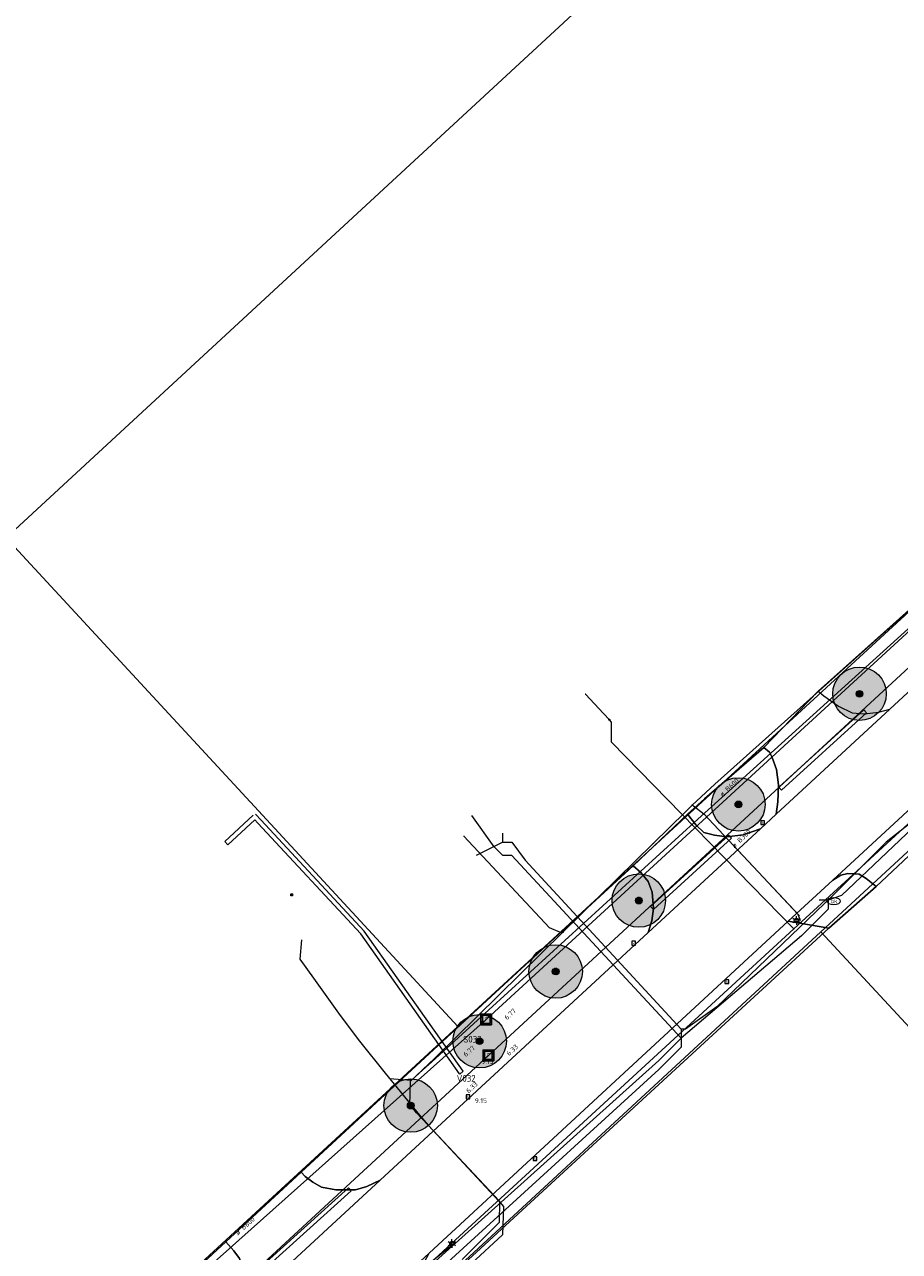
# Model space of a CAD drawing. Header units: metres. Extents: x 163628 to 167855, y 402678 to 405435.
# Tile 87 of 256: x 164205 to 164270, y 403429 to 403521. Entities that reach past the tile are written whole.
import ezdxf
from ezdxf.enums import TextEntityAlignment as Align

# ---------------------------------------------------------------- set-up
doc = ezdxf.new("R2010")
doc.units = ezdxf.units.M
doc.layers.get('0').update_dxf_attribs({"lineweight": 25})
for name, color, linetype, lineweight in [('X-CA190022.004-UO-BGT_Ondergrond$0$GE_201_SHDHek_Lijn_GEM', 253, 'X-CA190022.004-UO-BGT_Ondergrond$0$Hekwerk', 9), ('X-CA190022.004-UO-BGT_Ondergrond$0$GE_314_WGDRijbaanLokaleweg_Vlak_GEM', 253, 'Continuous', 9), ('X-CA190022.004-UO-BGT_Ondergrond$0$GE_322_WGDInrit_Vlak_GEM', 253, 'Continuous', 9), ('X-CA190022.004-UO-BGT_Ondergrond$0$GE_366_OWGBerm_groenvoorziening_Vlak_GEM', 253, 'Continuous', 9), ('X-CA190022.004-UO-BGT_Ondergrond$0$GE_367_OWGBerm_groenvoorziening_grasenk_GEM', 253, 'Continuous', 9), ('X-CA190022.004-UO-BGT_Ondergrond$0$GE_401_OTDErf_Vlak_GEM', 253, 'Continuous', 9), ('X-CA190022.004-UO-BGT_Ondergrond$0$GE_861_PALLichtmast_Punt_GEM', 253, 'Continuous', 9), ('X-CA190022.004-UO-BGT_Ondergrond$0$GE_882_PutBrandkraan_Punt_GEM', 253, 'Continuous', 9), ('X-CA190022.004-UO-BGT_Ondergrond$0$GE_885_PutInspectieofRioolput_Punt_GEM', 253, 'Continuous', 9), ('X-CA190022.004-UO-BGT_Ondergrond$0$GE_886_PutKolk_Punt_GEM', 253, 'Continuous', 9), ('X-CA190022.004-UO-BGT_Ondergrond$0$N-WE-RI-PUT_INSPECTIE-S', 253, 'Continuous', 9), ('X-CA190022.004-UO-KAD_Percelen$0$B-WE-KG-GRENS_PERCEEL-GV', 150, 'Continuous', 9), ('X-CA190022.004-UO-WHM_Riolering gemeente_NLCS_v0.2$0$B-WE-RI-BOB-T18', 214, 'Continuous', 15), ('X-CA190022.004-UO-WHM_Riolering gemeente_NLCS_v0.2$0$B-WE-RI-DIAMETER-T18', 214, 'Continuous', 15), ('X-CA190022.004-UO-WHM_Riolering gemeente_NLCS_v0.2$0$B-WE-RI-HWA_TRANSPORTLEIDING-G', 214, 'X-CA190022.004-UO-WHM_Riolering gemeente_NLCS_v0.2$0$1-200 HEMELWATER', 15), ('X-CA190022.004-UO-WHM_Riolering gemeente_NLCS_v0.2$0$B-WE-RI-PUT-S', 214, 'Continuous', 15), ('X-CA190022.004-UO-WHM_Riolering gemeente_NLCS_v0.2$0$B-WE-RI-PUTDEKSELHOOGTE-T18', 214, 'Continuous', 15), ('X-CA190022.004-UO-WHM_Riolering gemeente_NLCS_v0.2$0$B-WE-RI-PUTNUMMER-T25', 214, 'Continuous', 15), ('X-CA190022.004-UO-WHM_Riolering gemeente_NLCS_v0.2$0$B-WE-RI-VWA_TRANSPORTLEIDING-G', 214, 'X-CA190022.004-UO-WHM_Riolering gemeente_NLCS_v0.2$0$1-200 VUILWATER', 15)]:
    doc.layers.add(name, color=color, linetype=linetype, lineweight=lineweight)
doc.layers.add('X-CA190022.004-UO-DWM_Beplanting$0$B-WE-GR-BOOM-S AFKOMSTIG UIT BOMENBESTAND GEMEENTE', color=252, linetype='Continuous')
doc.layers.add('X-CA190022.004-UO-DWM_Beplanting$0$N-GV-GR-GRAS-A-200', color=7, linetype='Continuous')
for name, color, linetype, lineweight, transparency in [('X-CA190022.004-UO-KLIC$0$B-OI-KL-DATA_KPN_0000546663_VECT_19O042616-G', 42, 'X-CA190022.004-UO-KLIC$0$1-200 TELEFONIE-KPN', 0, 0.25), ('X-CA190022.004-UO-KLIC$0$B-OI-KL-WATER_BW_0000551269_VECT_19O042616-G', 42, 'X-CA190022.004-UO-KLIC$0$1-200 WATERLEIDING', 0, 0.25), ('X-CA190022.004-UO-KLIC$0$B-WE-KL-DATA_MANTELBUIS-G', 42, 'X-CA190022.004-UO-KLIC$0$1-200 DATA', 0, 0.25), ('X-CA190022.004-UO-KLIC$0$B-WE-KL-ET_LS-G', 42, 'X-CA190022.004-UO-KLIC$0$1-200 LAAGSPANNING', 0, 0.25), ('X-CA190022.004-UO-KLIC$0$B-WE-KL-ET_LS_DUCT-G', 42, 'X-CA190022.004-UO-KLIC$0$1-200 LAAGSPANNING', 0, 0.25), ('X-CA190022.004-UO-KLIC$0$B-WE-KL-ET_LS_HULPSTUK-S', 42, 'X-CA190022.004-UO-KLIC$0$1-200 LAAGSPANNING', 0, 0.25), ('X-CA190022.004-UO-KLIC$0$B-WE-KL-ET_LS_KABELBED-G', 42, 'X-CA190022.004-UO-KLIC$0$1-200 LAAGSPANNING', 0, 0.25), ('X-CA190022.004-UO-KLIC$0$B-WE-KL-ET_LS_MANTELBUIS-G', 42, 'X-CA190022.004-UO-KLIC$0$1-200 LAAGSPANNING', 0, 0.25), ('X-CA190022.004-UO-KLIC$0$B-WE-KL-ET_MS-G', 42, 'X-CA190022.004-UO-KLIC$0$1-200 MIDDENSPANNING', 0, 0.25), ('X-CA190022.004-UO-KLIC$0$B-WE-KL-ET_MS_DUCT-G', 42, 'X-CA190022.004-UO-KLIC$0$1-200 MIDDENSPANNING', 0, 0.25), ('X-CA190022.004-UO-KLIC$0$B-WE-KL-ET_MS_HULPSTUK-S', 42, 'X-CA190022.004-UO-KLIC$0$1-200 MIDDENSPANNING', 0, 0.25), ('X-CA190022.004-UO-KLIC$0$B-WE-KL-ET_MS_MANTELBUIS-G', 42, 'X-CA190022.004-UO-KLIC$0$1-200 MIDDENSPANNING', 0, 0.25), ('X-CA190022.004-UO-KLIC$0$B-WE-KL-GAS_LD-G', 42, 'X-CA190022.004-UO-KLIC$0$1-200 GASLEIDING LAGE DRUK', 0, 0.25), ('X-CA190022.004-UO-KLIC$0$B-WE-KL-GAS_LD_HULPSTUK-S', 42, 'X-CA190022.004-UO-KLIC$0$1-200 GASLEIDING LAGE DRUK', 0, 0.25)]:
    doc.layers.add(name, color=color, linetype=linetype, lineweight=lineweight, transparency=transparency)
doc.styles.add('X-CA190022.004-UO-BGT_Ondergrond$0$NLCS-ISO', font='NLCS-ISO.ttf')
doc.styles.add('X-CA190022.004-UO-KLIC$0$NLCS-ISO', font='NLCS-ISO.ttf')
doc.styles.add('X-CA190022.004-UO-WHM_Riolering gemeente_NLCS_v0.2$0$NLCS-ISO', font='NLCS-ISO.ttf')
doc.styles.add('X-CA190022.004-UO-WHM_Riolering gemeente_NLCS_v0.2$0$NLCS-ISO-M200-T18', font='NLCS-ISO.ttf', dxfattribs={"height": 0.36})
doc.styles.add('X-CA190022.004-UO-WHM_Riolering gemeente_NLCS_v0.2$0$NLCS-ISO-M200-T25', font='NLCS-ISO.ttf', dxfattribs={"height": 0.5})
doc.linetypes.add('X-CA190022.004-UO-BGT_Ondergrond$0$Hekwerk', pattern='A,5,-1.5,[2,dgnlstyle-Veghel.shx,S=0.007937,R=0,X=0,Y=0],-1.5', length=8)
doc.linetypes.add('X-CA190022.004-UO-KLIC$0$1-200 DATA', pattern='A,1.5,-0.6,["DATA",X-CA190022.004-UO-KLIC$0$NLCS-ISO,S=0.24,R=0,X=-0.5,Y=-0.12],-0.3', length=2.4)
doc.linetypes.add('X-CA190022.004-UO-KLIC$0$1-200 GASLEIDING LAGE DRUK', pattern='A,1.5,-0.6,["GAS LD",X-CA190022.004-UO-KLIC$0$NLCS-ISO,S=0.24,R=0,X=-0.5,Y=-0.12],-0.7', length=2.8)
doc.linetypes.add('X-CA190022.004-UO-KLIC$0$1-200 LAAGSPANNING', pattern='A,1.5,-0.6,["LS",X-CA190022.004-UO-KLIC$0$NLCS-ISO,S=0.24,R=0,X=-0.45,Y=-0.12],-0.05', length=2.15)
doc.linetypes.add('X-CA190022.004-UO-KLIC$0$1-200 MIDDENSPANNING', pattern='A,1.5,-0.6,["MS",X-CA190022.004-UO-KLIC$0$NLCS-ISO,S=0.24,R=0,X=-0.5,Y=-0.12],-0.05', length=2.15)
doc.linetypes.add('X-CA190022.004-UO-KLIC$0$1-200 TELEFONIE-KPN', pattern='A,1.5,-0.6,["KPN",X-CA190022.004-UO-KLIC$0$NLCS-ISO,S=0.24,R=0,X=-0.5,Y=-0.12],-0.3', length=2.4)
doc.linetypes.add('X-CA190022.004-UO-KLIC$0$1-200 WATERLEIDING', pattern='A,1.5,-0.6,["WATER",X-CA190022.004-UO-KLIC$0$NLCS-ISO,S=0.24,R=0,X=-0.5,Y=-0.12],-0.65', length=2.75)
doc.linetypes.add('X-CA190022.004-UO-WHM_Riolering gemeente_NLCS_v0.2$0$1-200 HEMELWATER', pattern='A,1.5,-0.6,["HWA",X-CA190022.004-UO-WHM_Riolering gemeente_NLCS_v0.2$0$NLCS-ISO,S=0.24,R=0,X=-0.5,Y=-0.12],-0.3', length=2.4)
doc.linetypes.add('X-CA190022.004-UO-WHM_Riolering gemeente_NLCS_v0.2$0$1-200 VUILWATER', pattern='A,1.5,-0.6,["DWA",X-CA190022.004-UO-WHM_Riolering gemeente_NLCS_v0.2$0$NLCS-ISO,S=0.24,R=0,X=-0.5,Y=-0.12],-0.3', length=2.4)

# ---------------------------------------------------------------- blocks, each defined once
blk = doc.blocks.new('X-CA190022.004-UO-BGT_Ondergrond$0$SRI-KOLK-SO')
at = {"color": 0, "linetype": 'ByBlock', "lineweight": 18}
blk.add_lwpolyline([(-1.125, -1.125), (1.125, -1.125), (1.125, 1.125), (-1.125, 1.125)], close=True, dxfattribs=at)
at = {"color": 0, "linetype": 'ByBlock', "lineweight": 18, "style": 'X-CA190022.004-UO-BGT_Ondergrond$0$NLCS-ISO'}
blk.add_text('k', height=1.5, dxfattribs=at).set_placement((0, 0), align=Align.MIDDLE_CENTER)
blk = doc.blocks.new('X-CA190022.004-UO-BGT_Ondergrond$0$IMGEOKolk')
at = {"xscale": 5, "yscale": 5, "zscale": 5}
blk.add_blockref('X-CA190022.004-UO-BGT_Ondergrond$0$SRI-KOLK-SO', (0, 0), dxfattribs=at)
blk = doc.blocks.new('X-CA190022.004-UO-BGT_Ondergrond$0$SKL-WATER_BRANDKRAAN_BRANDPUT-SO')
at = {"color": 0, "linetype": 'ByBlock', "lineweight": 18}
blk.add_ellipse((0, 0), major_axis=(2.5, 0), ratio=0.54, dxfattribs=at)
at = {"color": 0, "linetype": 'ByBlock', "lineweight": 18, "style": 'X-CA190022.004-UO-BGT_Ondergrond$0$NLCS-ISO'}
blk.add_text('bk', height=1.5, dxfattribs=at).set_placement((0.16, 0), align=Align.MIDDLE_CENTER)
blk = doc.blocks.new('X-CA190022.004-UO-BGT_Ondergrond$0$IMGEOBrandkraanput')
at = {"xscale": 5, "yscale": 5, "zscale": 5}
blk.add_blockref('X-CA190022.004-UO-BGT_Ondergrond$0$SKL-WATER_BRANDKRAAN_BRANDPUT-SO', (0, 0), dxfattribs=at)
blk = doc.blocks.new('X-CA190022.004-UO-BGT_Ondergrond$0$SRI-PUT_INSPECTIEPUT_RIOOLPUT-SO')
at = {"color": 0, "linetype": 'ByBlock', "lineweight": 18}
blk.add_lwpolyline([(-1.12, -1.12), (1.12, -1.12), (1.12, 1.12), (-1.12, 1.12)], close=True, dxfattribs=at)
at = {"color": 0, "linetype": 'ByBlock', "lineweight": 18, "style": 'X-CA190022.004-UO-BGT_Ondergrond$0$NLCS-ISO'}
blk.add_text('r', height=1.5, dxfattribs=at).set_placement((0, 0.28), align=Align.MIDDLE_CENTER)
blk = doc.blocks.new('X-CA190022.004-UO-BGT_Ondergrond$0$IMGEOInspectierioolput')
at = {"layer": 'X-CA190022.004-UO-BGT_Ondergrond$0$N-WE-RI-PUT_INSPECTIE-S', "xscale": 10, "yscale": 10, "zscale": 10}
blk.add_blockref('X-CA190022.004-UO-BGT_Ondergrond$0$SRI-PUT_INSPECTIEPUT_RIOOLPUT-SO', (0, 0), dxfattribs=at)
blk = doc.blocks.new('X-CA190022.004-UO-BGT_Ondergrond$0$N-SIE-WEG_LICHTMAST-SO')
h = blk.add_hatch(color=256)
h.paths.add_polyline_path([(1.16, 0.5, 0.658505), (-1.16, 0.5)])
h.paths.add_polyline_path([(-1.16, -0.5, 0.658505), (1.16, -0.5)])
at = {"flags": 128}
for points in [[(-2.19, 1.27), (-1.1, 0.63)], [(-1.16, 0.5), (1.16, 0.5)], [(0, 1.27), (0, 2.53)], [(1.1, 0.63), (2.19, 1.27)], [(-2.19, -1.27), (-1.1, -0.63)], [(-1.16, -0.5), (1.16, -0.5)], [(0, -1.27), (0, -2.53)], [(2.19, -1.27), (1.1, -0.63)]]:
    blk.add_lwpolyline(points, dxfattribs=at)
at = {"ltscale": 0.5}
blk.add_circle((0, 0), 1.27, dxfattribs=at)
at = {"style": 'X-CA190022.004-UO-BGT_Ondergrond$0$NLCS-ISO'}
blk.add_attdef('TYPE', text='', height=1.8, dxfattribs=at).set_placement((0, 2.53), align=Align.BOTTOM_CENTER)
blk = doc.blocks.new('X-CA190022.004-UO-BGT_Ondergrond$0$IMGEOLichtmastpaal')
at = {"xscale": 5, "yscale": 5, "zscale": 5}
blk.add_blockref('X-CA190022.004-UO-BGT_Ondergrond$0$N-SIE-WEG_LICHTMAST-SO', (0, 6.4), dxfattribs=at)
blk = doc.blocks.new('X-CA190022.004-UO-KLIC$0$SKL-WTB_HULP_MOF-SO')
at = {"linetype": 'ByBlock', "lineweight": 18}
h = blk.add_hatch(color=0, dxfattribs=at)
h.dxf.hatch_style = 1
h.paths.add_polyline_path([(-0.5625, 0, 1), (0.5625, 0, 1)])
at = {"color": 0, "linetype": 'ByBlock', "lineweight": 18}
blk.add_circle((0, 0), 0.5625, dxfattribs=at)
at = {"color": 0, "linetype": 'ByBlock', "lineweight": 18, "style": 'X-CA190022.004-UO-KLIC$0$NLCS-ISO', "flags": 1}
for tag, p in [('TYPE', (1.5, 0)), ('OMSCHRIJVING', (1.5, -3)), ('LABEL', (1.5, -1.5))]:
    blk.add_attdef(tag, p, '', height=1, dxfattribs=at)
blk = doc.blocks.new('X-CA190022.004-UO-KLIC$0$SKL-WTB_HULP_OVERIG-SO')
at = {"color": 0, "linetype": 'ByBlock', "lineweight": 18}
for points in [[(-0.1, 0.1), (0.1, -0.1)], [(0.1, 0.1), (-0.1, -0.1)]]:
    blk.add_lwpolyline(points, dxfattribs=at)
at = {"color": 0, "linetype": 'ByBlock', "lineweight": 18, "style": 'X-CA190022.004-UO-KLIC$0$NLCS-ISO', "flags": 1}
for tag, p in [('TYPE', (1.5, 0)), ('LABEL', (1.5, -1.5)), ('OMSCHRIJVING', (1.5, -3))]:
    blk.add_attdef(tag, p, '', height=1, dxfattribs=at)
blk = doc.blocks.new('X-CA190022.004-UO-KLIC$0$SKL-WTB_HULP_VERLOOP-SO')
at = {"color": 0, "linetype": 'ByBlock', "lineweight": 18}
for points in [[(0.44, 0.72), (-0.88, 0)], [(0.44, -0.72), (-0.88, 0)], [(0.44, -0.72), (0.44, 0.72)]]:
    blk.add_lwpolyline(points, dxfattribs=at)
blk.add_circle((0, 0), 1, dxfattribs=at)
at = {"color": 0, "linetype": 'ByBlock', "lineweight": 18, "style": 'X-CA190022.004-UO-KLIC$0$NLCS-ISO', "flags": 1}
for tag, p in [('TYPE', (1.5, 0)), ('OMSCHRIJVING', (1.5, -3)), ('LABEL', (1.5, -1.5))]:
    blk.add_attdef(tag, p, '', height=1, dxfattribs=at)
blk = doc.blocks.new('X-CA190022.004-UO-KLIC$0$SKL-WTB_HULP_TECHNISCH GEBOUW-SO')
at = {"color": 0, "linetype": 'ByBlock', "lineweight": 18}
for points in [[(-2, 1.5), (0, 2), (2, 1.5), (2, 1.18), (-2, 1.18)], [(-1.5, 1.02), (1.5, 1.02), (1.5, -2), (-1.5, -2)]]:
    blk.add_lwpolyline(points, close=True, dxfattribs=at)
at = {"color": 0, "linetype": 'ByBlock', "lineweight": 18, "style": 'X-CA190022.004-UO-KLIC$0$NLCS-ISO', "flags": 1}
for tag, p in [('TYPE', (2.5, 0)), ('OMSCHRIJVING', (2.5, -3)), ('LABEL', (2.5, -1.5))]:
    blk.add_attdef(tag, p, '', height=1, dxfattribs=at)
blk = doc.blocks.new('X-CA190022.004-UO-WHM_Riolering gemeente_NLCS_v0.2$0$B-SRI-PUT_BETON-SO')
blk.add_line((-1.41, -1.41), (1.41, 1.41))
at = {"lineweight": -3, "flags": 128}
blk.add_lwpolyline([(2, -2), (2, 2), (-2, 2), (-2, -2)], close=True, dxfattribs=at)
at = {"lineweight": -3}
blk.add_circle((0, 0), 2, dxfattribs=at)
blk = doc.blocks.new('X-CA190022.004-UO-DWM_Beplanting$0$SGR-BOOM_01-SO')
at = {"linetype": 'ByBlock', "lineweight": 18}
h = blk.add_hatch(color=0, dxfattribs=at)
h.dxf.hatch_style = 1
edge = h.paths.add_edge_path()
edge.add_arc((0, 0), 0.25, 0, 360)
at = {"color": 0, "linetype": 'ByBlock', "lineweight": 18}
for radius in [2, 0.25]:
    blk.add_circle((0, 0), radius, dxfattribs=at)
blk = doc.blocks.new('X-CA190022.004-UO-DWM_Beplanting$0$IMGEOBoom')
at = {"transparency": 33554457}
h = blk.add_hatch(color=256, dxfattribs=at)
h.dxf.hatch_style = 1
edge = h.paths.add_edge_path()
edge.add_arc((0, 0), 100, 0, 360)
edge = h.paths.add_edge_path(flags=17)
edge.add_arc((0, 0), 12.5, 0, 360)
h = blk.add_hatch()
h.set_pattern_fill('ANGLE', color=256)
h.set_pattern_definition([(0, (0, 0), (0, 6.985), [5.08, -1.905]), (90, (0, 0), (-6.985, 4e-16), [5.08, -1.905])])
edge = h.paths.add_edge_path(flags=17)
edge.add_arc((0, 0), 12.5, 0, 360)
at = {"layer": 'X-CA190022.004-UO-DWM_Beplanting$0$N-GV-GR-GRAS-A-200'}
h = blk.add_hatch(color=256, dxfattribs=at)
h.dxf.hatch_style = 1
edge = h.paths.add_edge_path(flags=17)
edge.add_arc((0, 0), 12.5, 0, 360)
at = {"xscale": 50, "yscale": 50, "zscale": 50}
blk.add_blockref('X-CA190022.004-UO-DWM_Beplanting$0$SGR-BOOM_01-SO', (0, 0), dxfattribs=at)

msp = doc.modelspace()

# ---------------------------------------------------------------- linework, layer by layer
at = {"layer": 'X-CA190022.004-UO-BGT_Ondergrond$0$GE_201_SHDHek_Lijn_GEM'}
for p, q in [((164236.977, 403445.845), (164225.408, 403435.142)), ((164225.408, 403435.142), (164219.757, 403429.914)), ((164190.18, 403402.755), (164219.757, 403429.914))]:
    msp.add_line(p, q, dxfattribs=at)
at = {"layer": 'X-CA190022.004-UO-BGT_Ondergrond$0$GE_314_WGDRijbaanLokaleweg_Vlak_GEM', "flags": 128}
for points in [[(164171.712, 403379.416), (164172.084, 403379.76), (164220.815, 403424.824), (164231.312, 403434.53), (164251.364, 403453.071), (164259.771, 403460.845), (164260.937, 403461.923), (164269.442, 403469.787), (164301.838, 403499.752), (164302.958, 403500.79), (164306.775, 403504.328), (164315.372, 403512.298), (164341.662, 403536.67)], [(164346.364, 403532.147), (164336.681, 403523.174), (164330.498, 403517.445), (164315.256, 403503.321), (164305.01, 403493.828), (164295.413, 403484.949), (164288.546, 403478.6), (164286.117, 403476.354), (164265.184, 403457.002), (164261.843, 403453.913), (164234.977, 403429.074), (164225.894, 403420.677), (164204.85, 403401.219), (164196.292, 403393.307), (164175.226, 403373.829), (164174.284, 403372.958)]]:
    msp.add_lwpolyline(points, dxfattribs=at)
at = {"layer": 'X-CA190022.004-UO-BGT_Ondergrond$0$GE_322_WGDInrit_Vlak_GEM', "flags": 128}
for points in [[(164286.725, 403473.698), (164268.419, 403456.527), (164267.673, 403457.117), (164267.139, 403457.452), (164266.292, 403457.486), (164265.786, 403457.369), (164265.184, 403457.002), (164286.117, 403476.354), (164286.008, 403475.82), (164285.997, 403475.208), (164286.213, 403474.266), (164286.725, 403473.698)], [(164269.442, 403469.787), (164260.937, 403461.923), (164261.062, 403462.862), (164261.113, 403464.125), (164260.96, 403465.284), (164260.64, 403466.178), (164260.433, 403466.585), (164260.024, 403466.927), (164264.086, 403471.14), (164264.51, 403470.782), (164265.598, 403470.009), (164266.624, 403469.506), (164267.55, 403469.434), (164268.602, 403469.563), (164269.442, 403469.787)], [(164259.771, 403460.845), (164251.364, 403453.071), (164251.646, 403453.942), (164251.771, 403454.881), (164251.66, 403456.107), (164251.365, 403456.892), (164250.813, 403457.562), (164250.244, 403458.057), (164254.301, 403461.937), (164254.944, 403461.118), (164255.526, 403460.569), (164256.315, 403460.353), (164257.254, 403460.227), (164258.467, 403460.393), (164259.771, 403460.845)], [(164231.312, 403434.53), (164220.815, 403424.824), (164221.176, 403425.974), (164221.247, 403426.901), (164221.102, 403427.778), (164220.783, 403428.671), (164220.363, 403429.257), (164219.757, 403429.914), (164225.408, 403435.142), (164225.713, 403434.818), (164226.27, 403434.377), (164226.922, 403434.015), (164227.994, 403433.807), (164229.473, 403433.806), (164230.325, 403434.059), (164231.312, 403434.53)]]:
    msp.add_lwpolyline(points, dxfattribs=at)
at = {"layer": 'X-CA190022.004-UO-BGT_Ondergrond$0$GE_366_OWGBerm_groenvoorziening_Vlak_GEM', "flags": 128}
msp.add_lwpolyline([(164268.419, 403456.527), (164264.875, 403453.404), (164261.843, 403453.913), (164265.184, 403457.002), (164265.786, 403457.369), (164266.292, 403457.486), (164267.139, 403457.452), (164267.673, 403457.117), (164268.419, 403456.527)], dxfattribs=at)
at = {"layer": 'X-CA190022.004-UO-BGT_Ondergrond$0$GE_367_OWGBerm_groenvoorziening_grasenk_GEM', "flags": 128}
for points in [[(164260.024, 403466.927), (164260.433, 403466.585), (164260.64, 403466.178), (164260.96, 403465.284), (164261.113, 403464.125), (164261.062, 403462.862), (164260.937, 403461.923), (164259.771, 403460.845), (164258.467, 403460.393), (164257.254, 403460.227), (164256.315, 403460.353), (164255.526, 403460.569), (164254.944, 403461.118), (164254.301, 403461.937), (164255.573, 403463.083), (164260.024, 403466.927)], [(164251.364, 403453.071), (164231.312, 403434.53), (164230.325, 403434.059), (164229.473, 403433.806), (164227.994, 403433.807), (164226.922, 403434.015), (164226.27, 403434.377), (164225.713, 403434.818), (164225.408, 403435.142), (164236.977, 403445.845), (164241.227, 403449.781), (164250.244, 403458.057), (164250.813, 403457.562), (164251.365, 403456.892), (164251.66, 403456.107), (164251.771, 403454.881), (164251.646, 403453.942), (164251.364, 403453.071)], [(164264.875, 403453.404), (164234.797, 403425.741), (164234.394, 403426.501), (164234.324, 403427.054), (164234.42, 403427.872), (164234.633, 403428.433), (164234.977, 403429.074), (164261.843, 403453.913), (164264.875, 403453.404)], [(164168.068, 403376.935), (164167.237, 403376.963), (164166.374, 403377.205), (164165.844, 403377.596), (164165.249, 403378.266), (164164.864, 403378.985), (164164.757, 403379.767), (164164.807, 403380.088), (164164.85, 403380.338), (164165.882, 403380.425), (164174.239, 403388.121), (164175.088, 403388.839), (164190.18, 403402.755), (164219.757, 403429.914), (164220.363, 403429.257), (164220.783, 403428.671), (164221.102, 403427.778), (164221.247, 403426.901), (164221.176, 403425.974), (164220.815, 403424.824)]]:
    msp.add_lwpolyline(points, dxfattribs=at)
at = {"layer": 'X-CA190022.004-UO-BGT_Ondergrond$0$GE_401_OTDErf_Vlak_GEM', "flags": 128}
for points in [[(164364.293, 403392.58), (164334.793, 403377.305), (164298.889, 403356.556), (164278.484, 403378.666), (164256.764, 403402.439), (164244.941, 403415.139), (164234.797, 403425.741), (164264.875, 403453.404), (164268.419, 403456.527), (164286.725, 403473.698), (164291.383, 403477.618), (164295.701, 403482.042), (164298.016, 403484.078), (164307.024, 403492.153), (164307.75, 403493.209), (164315.215, 403500.186), (164318.159, 403502.685), (164326.85, 403510.791), (164330.817, 403514.684), (164332.939, 403516.348), (164337.49, 403520.505), (164348.693, 403530.782)], [(164305.031, 403508.506), (164291.568, 403496.14), (164275.779, 403481.606), (164264.086, 403471.14), (164260.024, 403466.927), (164255.573, 403463.083), (164254.301, 403461.937), (164250.244, 403458.057), (164241.227, 403449.781), (164236.977, 403445.845), (164225.408, 403435.142), (164219.757, 403429.914), (164190.18, 403402.755), (164175.088, 403388.839), (164174.239, 403388.121), (164165.882, 403380.425), (164164.85, 403380.338), (164164.703, 403380.325), (164158.685, 403379.957), (164123.182, 403376.894), (164097.455, 403398.262)]]:
    msp.add_lwpolyline(points, dxfattribs=at)
at = {"layer": 'X-CA190022.004-UO-KAD_Percelen$0$B-WE-KG-GRENS_PERCEEL-GV', "flags": 128}
for points in [[(164148.054, 403587.78), (164125.348, 403566.768), (164203.337, 403482.614), (164263.085, 403537.887), (164268.751, 403543.128), (164248.355, 403565.263), (164212.943, 403532.445), (164162.197, 403587.28)], [(164203.337, 403482.614), (164125.348, 403566.768), (164022.925, 403472.093), (164023.261, 403458.91), (164123.292, 403376.825), (164165.882, 403380.425), (164237.134, 403446.038)], [(164275.52, 403535.782), (164272.93, 403538.593), (164268.751, 403543.128), (164263.085, 403537.887), (164203.337, 403482.614), (164237.134, 403446.038), (164291.64, 403496.19), (164274.581, 403514.661), (164285.703, 403524.793)], [(164311.58, 403496.822), (164264.282, 403453.13), (164282.37, 403433.616), (164324.83, 403387.806), (164333.442, 403378.516), (164334.483, 403377.392), (164337.189, 403378.787), (164393.545, 403407.844), (164388.35, 403413.494), (164373.258, 403429.906), (164359.209, 403445.155), (164345.484, 403460.052), (164342.041, 403463.786)], [(164334.483, 403377.392), (164333.442, 403378.516), (164324.83, 403387.806), (164282.37, 403433.616), (164264.282, 403453.13), (164234.727, 403425.796), (164273.326, 403384.211), (164282.069, 403374.792), (164299.052, 403356.496)]]:
    msp.add_lwpolyline(points, close=True, dxfattribs=at)
for points in [[(164090.229, 403384.109), (164115.798, 403363.076), (164115.946, 403361.042), (164120.988, 403361.415), (164145.911, 403363.26), (164156.877, 403364.062), (164168.8, 403364.933), (164171.143, 403367.101), (164182.753, 403377.839), (164190.554, 403385.054), (164212.653, 403405.463), (164234.727, 403425.796), (164264.282, 403453.13), (164311.58, 403496.822), (164330.627, 403514.464), (164348.279, 403530.814)], [(164320.944, 403523.34), (164302.68, 403506.429), (164291.64, 403496.19), (164237.134, 403446.038), (164165.882, 403380.425), (164123.292, 403376.825), (164023.261, 403458.91), (163997.382, 403480.119), (163954.024, 403515.741)]]:
    msp.add_lwpolyline(points, dxfattribs=at)
at = {"layer": 'X-CA190022.004-UO-KLIC$0$B-OI-KL-DATA_KPN_0000546663_VECT_19O042616-G', "flags": 128}
for points in [[(164298.5, 403486.167), (164296.167, 403484.833), (164294.167, 403482.833), (164273.833, 403463.5), (164269.167, 403459.833), (164265.167, 403455.833), (164256.5, 403447.5), (164254.167, 403445.833), (164253.833, 403445.833)], [(164240.5, 403459.833), (164238.5, 403458.833)], [(164240.5, 403459.833), (164240.5, 403460.5)], [(164240.5, 403459.833), (164241.167, 403459.833), (164242.167, 403458.5), (164253.833, 403445.833)], [(164253.833, 403445.833), (164253.833, 403445.167), (164252.167, 403443.5), (164232.5, 403425.833), (164223.167, 403416.833), (164197.167, 403391.167), (164185.833, 403381.167), (164182.833, 403378.167), (164182.833, 403377.5)]]:
    msp.add_lwpolyline(points, dxfattribs=at)
at = {"layer": 'X-CA190022.004-UO-KLIC$0$B-OI-KL-WATER_BW_0000551269_VECT_19O042616-G', "flags": 128}
for points in [[(164288.5, 403476.5), (164287.167, 403476.167), (164286.167, 403475.167), (164265.833, 403455.833), (164264.833, 403455.5)], [(164253.833, 403445.167), (164241.167, 403458.833), (164240.5, 403458.833), (164239.833, 403459.5), (164238.167, 403461.833)], [(164264.833, 403455.5), (164264.833, 403454.833), (164262.833, 403452.833), (164253.833, 403445.167)], [(164264.833, 403455.5), (164264.167, 403455.5)], [(164253.833, 403445.167), (164253.833, 403444.5), (164252.167, 403442.833), (164225.167, 403418.167), (164221.167, 403414.167), (164221.167, 403413.5)]]:
    msp.add_lwpolyline(points, dxfattribs=at)
at = {"layer": 'X-CA190022.004-UO-KLIC$0$B-WE-KL-DATA_MANTELBUIS-G'}
for points in [[(164267.5, 403469.748), (164261.138, 403463.948)], [(164267.702, 403469.526), (164267.5, 403469.748)], [(164267.702, 403469.526), (164261.34, 403463.726)], [(164261.34, 403463.726), (164261.138, 403463.948)], [(164221.82, 403461.859), (164219.687, 403459.878)], [(164221.933, 403461.516), (164219.911, 403459.637)], [(164222.162, 403461.27), (164221.933, 403461.516)], [(164222.403, 403461.494), (164221.989, 403461.938)], [(164230.124, 403453.183), (164222.403, 403461.494)], [(164229.868, 403452.975), (164222.162, 403461.27)], [(164219.687, 403459.878), (164219.911, 403459.637)], [(164257.407, 403460.356), (164251.547, 403455.015)], [(164257.609, 403460.135), (164251.749, 403454.794)], [(164257.609, 403460.135), (164257.407, 403460.356)], [(164251.749, 403454.794), (164251.547, 403455.015)], [(164237.524, 403442.687), (164230.124, 403453.183)], [(164237.248, 403442.508), (164229.868, 403452.975)], [(164237.281, 403442.462), (164237.248, 403442.508)], [(164237.524, 403442.687), (164237.281, 403442.462)], [(164228.945, 403433.968), (164221.011, 403426.792)], [(164229.147, 403433.746), (164228.945, 403433.968)], [(164229.147, 403433.746), (164221.213, 403426.569)]]:
    msp.add_lwpolyline(points, dxfattribs=at)
at = {"layer": 'X-CA190022.004-UO-KLIC$0$B-WE-KL-ET_LS-G'}
for points in [[(164288.932, 403493.348), (164283.39, 403488.387), (164282.657, 403487.73), (164256.347, 403464.173), (164254.662, 403462.608), (164254.16, 403462.12), (164251.726, 403459.727), (164244.977, 403453.093), (164235.374, 403443.654), (164233.566, 403441.925), (164233.501, 403440.156), (164234.009, 403439.609)], [(164288.932, 403493.348), (164283.39, 403488.387), (164282.657, 403487.73), (164256.347, 403464.173), (164254.662, 403462.608), (164254.16, 403462.12), (164251.726, 403459.727)], [(164254.662, 403462.608), (164254.755, 403462.559), (164255.539, 403461.962), (164262.549, 403454.457), (164262.742, 403453.978)], [(164251.726, 403459.727), (164244.977, 403453.093), (164235.374, 403443.654), (164233.566, 403441.925), (164233.501, 403440.156), (164234.009, 403439.609)], [(164244.977, 403453.093), (164244.814, 403453.088), (164243.973, 403453.435), (164237.565, 403460.297)], [(164234.009, 403439.609), (164234.896, 403438.656), (164240.208, 403432.944), (164240.551, 403432.575), (164240.475, 403430.455), (164235.819, 403426.146), (164225.996, 403417.055), (164219.482, 403411.026), (164207.783, 403400.199), (164207.426, 403399.869), (164197.168, 403390.375), (164181.902, 403376.677), (164179.56, 403374.575), (164179.447, 403374.471), (164160.925, 403366.274), (164157.571, 403366.053), (164142.903, 403365.084), (164139, 403364.826)], [(164234.009, 403439.609), (164234.896, 403438.656), (164240.208, 403432.944), (164240.551, 403432.575), (164240.475, 403430.455), (164235.819, 403426.146), (164225.996, 403417.055), (164219.482, 403411.026), (164235.819, 403426.146), (164225.996, 403417.055), (164219.482, 403411.026)], [(164235.819, 403426.146), (164234.735, 403427.483), (164234.81, 403428.185), (164236.645, 403429.657)]]:
    msp.add_lwpolyline(points, dxfattribs=at)
at = {"layer": 'X-CA190022.004-UO-KLIC$0$B-WE-KL-ET_LS_DUCT-G'}
msp.add_lwpolyline([(164234.896, 403438.656), (164240.208, 403432.944)], dxfattribs=at)
at = {"layer": 'X-CA190022.004-UO-KLIC$0$B-WE-KL-ET_LS_KABELBED-G'}
for points in [[(164288.932, 403493.348), (164283.39, 403488.387), (164282.657, 403487.73), (164256.347, 403464.173), (164254.662, 403462.608), (164254.16, 403462.12), (164251.726, 403459.727)], [(164251.726, 403459.727), (164244.977, 403453.093), (164235.374, 403443.654), (164233.566, 403441.925), (164233.501, 403440.156), (164234.009, 403439.609)], [(164234.009, 403439.609), (164234.896, 403438.656)], [(164234.896, 403438.656), (164240.208, 403432.944)], [(164240.208, 403432.944), (164240.551, 403432.575), (164240.475, 403430.455), (164235.819, 403426.146), (164225.996, 403417.055), (164219.482, 403411.026)]]:
    msp.add_lwpolyline(points, dxfattribs=at)
at = {"layer": 'X-CA190022.004-UO-KLIC$0$B-WE-KL-ET_LS_MANTELBUIS-G'}
for points in [[(164262.682, 403454.315), (164257.683, 403459.667)], [(164234.896, 403438.656), (164240.208, 403432.944)]]:
    msp.add_lwpolyline(points, dxfattribs=at)
at = {"layer": 'X-CA190022.004-UO-KLIC$0$B-WE-KL-ET_MS-G', "linetype": 'X-CA190022.004-UO-KLIC$0$1-200 MIDDENSPANNING'}
for points in [[(164235.172, 403443.407), (164255.086, 403461.568), (164256.863, 403463.182), (164291.569, 403494.585)], [(164225.429, 403452.521), (164225.295, 403451.089), (164226.314, 403449.658), (164228.309, 403446.857), (164229.76, 403444.947), (164231.691, 403442.559), (164234.25, 403439.394), (164234.902, 403438.647), (164240.24, 403432.958), (164240.215, 403431.377), (164237.436, 403428.591)], [(164225.429, 403452.521), (164225.295, 403451.089), (164226.314, 403449.658), (164228.309, 403446.857), (164229.76, 403444.947), (164231.691, 403442.559), (164232.019, 403442.153), (164233.66, 403442.029), (164234.481, 403442.777), (164235.172, 403443.407)]]:
    msp.add_lwpolyline(points, dxfattribs=at)
at = {"layer": 'X-CA190022.004-UO-KLIC$0$B-WE-KL-ET_MS_DUCT-G'}
msp.add_lwpolyline([(164234.902, 403438.647), (164240.24, 403432.958)], dxfattribs=at)
at = {"layer": 'X-CA190022.004-UO-KLIC$0$B-WE-KL-ET_MS_MANTELBUIS-G'}
msp.add_lwpolyline([(164234.902, 403438.647), (164240.24, 403432.958)], dxfattribs=at)
at = {"layer": 'X-CA190022.004-UO-KLIC$0$B-WE-KL-GAS_LD-G'}
for points in [[(164262.271, 403453.354), (164266.993, 403457.696), (164307.654, 403495.161)], [(164248.459, 403468.999), (164248.028, 403469.46), (164246.662, 403470.922)], [(164262.271, 403453.354), (164248.625, 403467.327), (164248.625, 403468.821), (164248.459, 403468.999)], [(164205.754, 403401.387), (164224.825, 403418.923), (164225.838, 403419.854), (164262.271, 403453.354)]]:
    msp.add_lwpolyline(points, dxfattribs=at)
at = {"layer": 'X-CA190022.004-UO-WHM_Riolering gemeente_NLCS_v0.2$0$B-WE-RI-HWA_TRANSPORTLEIDING-G'}
for p, q in [((164239.248, 403446.56), (164277.424, 403481.664)), ((164204.992, 403416), (164239.248, 403446.56))]:
    msp.add_line(p, q, dxfattribs=at)
at = {"layer": 'X-CA190022.004-UO-WHM_Riolering gemeente_NLCS_v0.2$0$B-WE-RI-VWA_TRANSPORTLEIDING-G'}
for p, q in [((164239.408, 403443.872), (164277.168, 403478.752)), ((164205.216, 403412.32), (164239.408, 403443.872))]:
    msp.add_line(p, q, dxfattribs=at)

# ---------------------------------------------------------------- block references
at = {"layer": 'X-CA190022.004-UO-BGT_Ondergrond$0$GE_861_PALLichtmast_Punt_GEM', "xscale": 0.025, "yscale": 0.025, "zscale": 0.025}
for p in [(164262.455, 403453.818), (164236.675, 403429.633)]:
    msp.add_blockref('X-CA190022.004-UO-BGT_Ondergrond$0$IMGEOLichtmastpaal', p, dxfattribs=at)
at = {"layer": 'X-CA190022.004-UO-BGT_Ondergrond$0$GE_882_PutBrandkraan_Punt_GEM', "xscale": 0.04, "yscale": 0.04, "zscale": 0.02}
msp.add_blockref('X-CA190022.004-UO-BGT_Ondergrond$0$IMGEOBrandkraanput', (164265.236, 403455.42), dxfattribs=at)
at = {"layer": 'X-CA190022.004-UO-BGT_Ondergrond$0$GE_885_PutInspectieofRioolput_Punt_GEM', "xscale": 0.025, "yscale": 0.025, "zscale": 0.025}
for p in [(164239.255, 403446.571), (164239.406, 403443.878)]:
    msp.add_blockref('X-CA190022.004-UO-BGT_Ondergrond$0$IMGEOInspectierioolput', p, dxfattribs=at)
at = {"layer": 'X-CA190022.004-UO-BGT_Ondergrond$0$GE_886_PutKolk_Punt_GEM', "xscale": 0.025, "yscale": 0.025, "zscale": 0.025}
for p in [(164259.924, 403461.293), (164250.269, 403452.277), (164257.247, 403449.398), (164237.89, 403440.778), (164242.904, 403436.145)]:
    msp.add_blockref('X-CA190022.004-UO-BGT_Ondergrond$0$IMGEOKolk', p, dxfattribs=at)
at = {"layer": 'X-CA190022.004-UO-DWM_Beplanting$0$B-WE-GR-BOOM-S AFKOMSTIG UIT BOMENBESTAND GEMEENTE', "xscale": 0.02, "yscale": 0.02, "zscale": 0.02}
for p in [(164267.173, 403470.945), (164258.111, 403462.665), (164250.66, 403455.463), (164244.443, 403450.156), (164238.754, 403444.939), (164233.596, 403440.119)]:
    msp.add_blockref('X-CA190022.004-UO-DWM_Beplanting$0$IMGEOBoom', p, dxfattribs=at)
at = {"layer": 'X-CA190022.004-UO-KLIC$0$B-WE-KL-ET_LS_HULPSTUK-S', "xscale": 0.04, "yscale": 0.04, "zscale": 0.2}
for name, p in [('X-CA190022.004-UO-KLIC$0$SKL-WTB_HULP_MOF-SO', (164254.662, 403462.608)), ('X-CA190022.004-UO-KLIC$0$SKL-WTB_HULP_OVERIG-SO', (164237.565, 403460.297)), ('X-CA190022.004-UO-KLIC$0$SKL-WTB_HULP_MOF-SO', (164251.726, 403459.727)), ('X-CA190022.004-UO-KLIC$0$SKL-WTB_HULP_TECHNISCH GEBOUW-SO', (164224.701, 403455.894)), ('X-CA190022.004-UO-KLIC$0$SKL-WTB_HULP_MOF-SO', (164244.977, 403453.093)), ('X-CA190022.004-UO-KLIC$0$SKL-WTB_HULP_MOF-SO', (164234.009, 403439.609)), ('X-CA190022.004-UO-KLIC$0$SKL-WTB_HULP_MOF-SO', (164234.009, 403439.609))]:
    msp.add_blockref(name, p, dxfattribs=at)
at = {"layer": 'X-CA190022.004-UO-KLIC$0$B-WE-KL-ET_MS_HULPSTUK-S', "xscale": 0.04, "yscale": 0.04, "zscale": 0.2}
for name, p in [('X-CA190022.004-UO-KLIC$0$SKL-WTB_HULP_TECHNISCH GEBOUW-SO', (164224.701, 403455.894)), ('X-CA190022.004-UO-KLIC$0$SKL-WTB_HULP_MOF-SO', (164235.172, 403443.407))]:
    msp.add_blockref(name, p, dxfattribs=at)
at = {"layer": 'X-CA190022.004-UO-KLIC$0$B-WE-KL-GAS_LD_HULPSTUK-S', "xscale": 0.04, "yscale": 0.04, "zscale": 0.2}
for name, p in [('X-CA190022.004-UO-KLIC$0$SKL-WTB_HULP_OVERIG-SO', (164246.662, 403470.922)), ('X-CA190022.004-UO-KLIC$0$SKL-WTB_HULP_VERLOOP-SO', (164248.459, 403468.999)), ('X-CA190022.004-UO-KLIC$0$SKL-WTB_HULP_OVERIG-SO', (164262.271, 403453.354))]:
    msp.add_blockref(name, p, dxfattribs=at)
at = {"layer": 'X-CA190022.004-UO-WHM_Riolering gemeente_NLCS_v0.2$0$B-WE-RI-PUT-S', "xscale": 0.2, "yscale": 0.2, "zscale": 0.2}
for p in [(164239.248, 403446.56), (164239.408, 403443.872)]:
    msp.add_blockref('X-CA190022.004-UO-WHM_Riolering gemeente_NLCS_v0.2$0$B-SRI-PUT_BETON-SO', p, dxfattribs=at)

# ---------------------------------------------------------------- texts
at = {"layer": 'X-CA190022.004-UO-WHM_Riolering gemeente_NLCS_v0.2$0$B-WE-RI-BOB-T18', "style": 'X-CA190022.004-UO-WHM_Riolering gemeente_NLCS_v0.2$0$NLCS-ISO-M200-T18'}
for s, rotation, p in [('6.77', 42.5971, (164240.804, 403446.505)), ('6.77', 41.7464, (164237.729, 403443.738)), ('6.33', 42.7252, (164240.964, 403443.818)), ('6.33', 42.6967, (164237.936, 403441.023))]:
    msp.add_text(s, height=0.36, rotation=rotation, dxfattribs=at).set_placement(p)
at = {"layer": 'X-CA190022.004-UO-WHM_Riolering gemeente_NLCS_v0.2$0$B-WE-RI-DIAMETER-T18', "style": 'X-CA190022.004-UO-WHM_Riolering gemeente_NLCS_v0.2$0$NLCS-ISO-M200-T18'}
for s, rotation, p in [('ø B600', 42.5971, (164256.9, 403463.209)), ('ø B300', 42.7252, (164257.802, 403459.372)), ('ø B600', 41.7464, (164220.672, 403430.39))]:
    msp.add_text(s, height=0.36, rotation=rotation, dxfattribs=at).set_placement(p)
at = {"layer": 'X-CA190022.004-UO-WHM_Riolering gemeente_NLCS_v0.2$0$B-WE-RI-PUTDEKSELHOOGTE-T18', "style": 'X-CA190022.004-UO-WHM_Riolering gemeente_NLCS_v0.2$0$NLCS-ISO-M200-T18'}
for p in [(164238.89, 403443.238), (164238.397, 403440.31)]:
    msp.add_text('9.15', height=0.36, dxfattribs=at).set_placement(p)
at = {"layer": 'X-CA190022.004-UO-WHM_Riolering gemeente_NLCS_v0.2$0$B-WE-RI-PUTNUMMER-T25', "style": 'X-CA190022.004-UO-WHM_Riolering gemeente_NLCS_v0.2$0$NLCS-ISO-M200-T25'}
for s, p in [('S033', (164237.53, 403444.838)), ('V032', (164237.037, 403441.91))]:
    msp.add_text(s, height=0.5, dxfattribs=at).set_placement(p)

doc.saveas('drawing.dxf')
